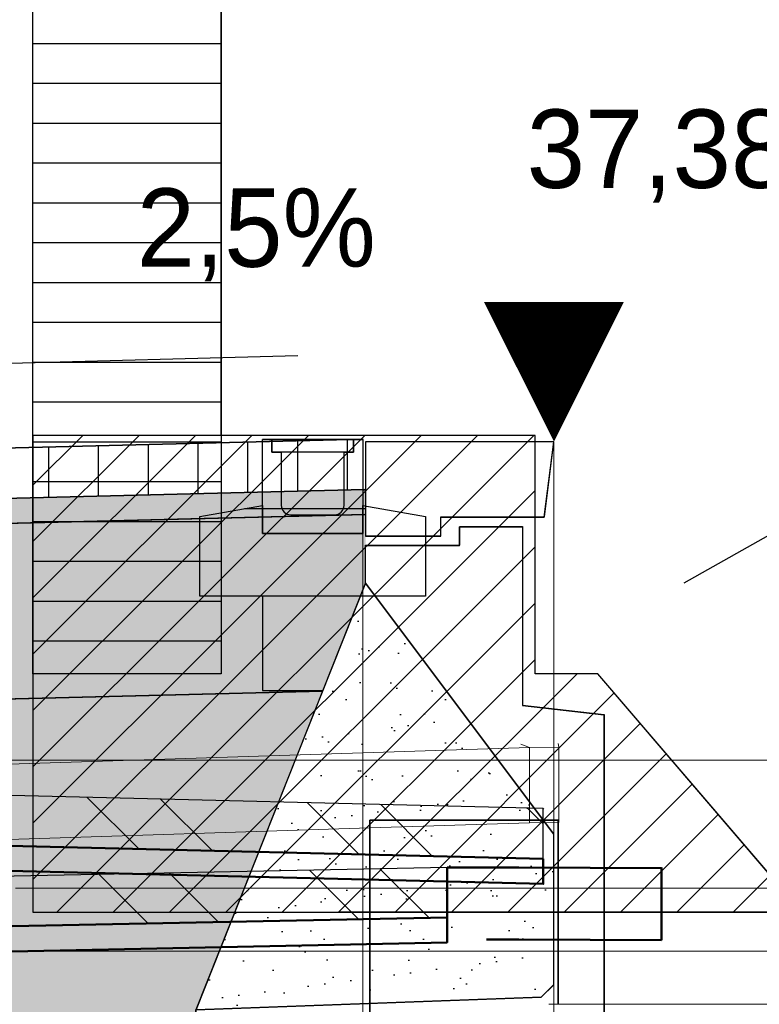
# Model space of a CAD drawing. Extents: x -805 to 3526, y -961 to 1039.
# Tile 233 of 256: x 987.57 to 988.74, y 36.49 to 38.06. Entities that reach past the tile are written whole.
import ezdxf
from ezdxf import colors
from ezdxf.entities.mleader import LeaderData, LeaderLine
from ezdxf.enums import TextEntityAlignment as Align
from ezdxf.math import Vec2, Vec3

# ---------------------------------------------------------------- set-up
doc = ezdxf.new("R2010")
doc.units = 0
for name, pattern in [('_Ebene_', [4, 2, -1, 0, -1]), ('AUSGEZOGEN', [2, 1, 1]), ('P-HP-Dorsten 2022 - Schnitt - Schnitt 9 rechts der Rampe$0$_Ebene_', [4, 2, -1, 0, -1]), ('P-HP-Dorsten 2022 - Schnitt - Schnitt 9 rechts der Rampe$0$VE22-087 - Bf_Dorsten-Hervest ModellRevit2021_rvt-1-Schnitt 9$0$Verdeckt', [7.143750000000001, 4.7625, -2.38125]), ('VE22-087 - Bf_Dorsten-Hervest ModellRevit2021_rvt-1-Schnitt 7$0$Verdeckt', [7.143750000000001, 4.7625, -2.38125]), ('VE22-087 - Bf_rvt-1-Schnitt 8$0$_Ebene_', [4, 2, -1, 0, -1])]:
    doc.linetypes.add(name, pattern=pattern)
doc.layers.get('0').update_dxf_attribs({"color": 251})
for name, color, linetype, lineweight in [('A-FLOR-LEVL', 51, 'Continuous', 5), ('EB-2236S-DS-TS-LIN', 162, 'Continuous', 25), ('EB-2236S-DS-TS-SRA', 42, 'Continuous', 25), ('EB-2236S-HINTERFUE-SRA', 7, 'Continuous', 25), ('EB-2236S-PLANUM-LIN', 12, 'Continuous', 35), ('EB-2236S-Q-BAHNSTEIG-LIN', 162, 'Continuous', 25), ('EB-2273S-DS-TS-LIN', 7, 'Continuous', 25), ('EB-2273S-PLANUM-LIN', 2, 'Continuous', 35), ('EB-2273S-Q-BAHNSTEIG-LIN', 7, 'Continuous', 25), ('EB-2273S-Q-LOT-LIN', 7, 'Continuous', 18), ('EB-2273S-RINNE-FUND-LIN', 2, 'Continuous', 25), ('EB-2273S-RINNE-LIN', 2, 'Continuous', 25), ('IFCOUT_Oberbau_IFC_RVT-1-Schnitt 8$0$A-GENM', 13, 'Continuous', 9), ('P-HP-Dorsten 2022 - Schnitt - Schnitt 9 rechts der Rampe$0$A-FLOR-LEVL', 51, 'Continuous', 5), ('P-HP-Dorsten 2022 - Schnitt - Schnitt 9 rechts der Rampe$0$VE22-087 - Bf_Dorsten-Hervest ModellRevit2021_rvt-1-Schnitt 9$0$A-FLOR', 192, 'Continuous', 9), ('P-HP-Dorsten 2022 - Schnitt - Schnitt 9 rechts der Rampe$0$VE22-087 - Bf_Dorsten-Hervest ModellRevit2021_rvt-1-Schnitt 9$0$A-FLOR-FNSH', 192, 'Continuous', 35), ('P-HP-Dorsten 2022 - Schnitt - Schnitt 9 rechts der Rampe$0$VE22-087 - Bf_Dorsten-Hervest ModellRevit2021_rvt-1-Schnitt 9$0$A-FLOR-LEVL', 51, 'Continuous', 5), ('P-HP-Dorsten 2022 - Schnitt - Schnitt 9 rechts der Rampe$0$VE22-087 - Bf_Dorsten-Hervest ModellRevit2021_rvt-1-Schnitt 9$0$A-FLOR-PATT', 8, 'Continuous', 35), ('TTK-B-Bestand', 252, 'Continuous', 35), ('TTK-P-Treppe unten', 12, 'Continuous', 25), ('VA_NEUBAU_TXT_025', 12, 'Continuous', 25), ('VE22-087 - Bf_Dorsten-Hervest ModellRevit2021_rvt-1-Schnitt 7$0$A-FLOR', 192, 'Continuous', 9), ('VE22-087 - Bf_Dorsten-Hervest ModellRevit2021_rvt-1-Schnitt 7$0$A-FLOR-FNSH', 192, 'Continuous', 35), ('VE22-087 - Bf_Dorsten-Hervest ModellRevit2021_rvt-1-Schnitt 7$0$A-FLOR-LEVL', 51, 'Continuous', 5), ('VE22-087 - Bf_Dorsten-Hervest ModellRevit2021_rvt-1-Schnitt 7$0$A-FLOR-PATT', 8, 'Continuous', 35), ('VE22-087 - Bf_rvt-1-Schnitt 8$0$A-FLOR-LEVL', 51, 'Continuous', 5), ('VE22-087 - Bf_rvt-1-Schnitt 8$0$A-GENM', 13, 'Continuous', 9), ('VE22-087 - Bf_rvt-1-Schnitt 8$0$A-WALL', 113, 'Continuous', 9)]:
    doc.layers.add(name, color=color, linetype=linetype, lineweight=lineweight)
for name, color, linetype in [('IB_Gefälle', 10, 'Continuous'), ('IB_TXT_25', 7, 'Continuous'), ('Lichtraumprofil', 9, 'Continuous'), ('P-Treppe', 162, 'Continuous'), ('TTK-P-Ablage', 162, 'Continuous'), ('TTK-P-Bahnsteig', 12, 'Continuous'), ('TTK-P-Hilfsbrücke', 140, 'Continuous'), ('TTK-P-QP Block', 162, 'Continuous'), ('TTK-P-TEXT', 12, 'AUSGEZOGEN'), ('TTK-P-Verbau', 35, 'Continuous'), ('TTK-QP-links', 250, 'Continuous'), ('TTK-QP-rechts', 251, 'Continuous')]:
    doc.layers.add(name, color=color, linetype=linetype)
doc.styles.add('AKG DIN 6776', font='AKG_DIN67.TTF')
doc.styles.add('k_isocp', font='k_isocp.shx')
doc.dimstyles.new('TTK$6', dxfattribs={"dimtxt": 2.5, "dimasz": 2.5, "dimexe": 3.5, "dimexo": 0.1, "dimgap": 1, "dimtad": 1, "dimzin": 0, "dimtxsty": 'AKG DIN 6776', "dimblk": 'OBLIQUE', "dimcen": -0.09, "dimdle": 3, "dimse1": 1, "dimse2": 1, "dimclrd": 256, "dimclre": 256, "dimclrt": 256, "dimadec": 3, "dimazin": 0, "dimtfac": 1, "dimtofl": 0, "dimtmove": 0, "dimatfit": 3, "dimldrblk": 'OBLIQUE', "dimfxl": 7, "dimfxlon": 1, "dimtolj": 1, "dimtzin": 0, "dimlwd": -1, "dimlwe": -1, "dimarcsym": 0})
pattern_1 = [(37.50000000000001, (760.5198770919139, -18.0281074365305), (-0.003200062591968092, 0.0978826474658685), [0, -0.07721600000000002, 0, -0.08636000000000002, 0, -0.08255000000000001]), (7.499999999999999, (760.5198770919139, -18.0281074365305), (0.08990465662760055, 0.1433650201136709), [0, -0.04165600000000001, 0, -0.06959600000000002, 0, -0.02667000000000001]), (327.5, (760.457393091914, -18.0281074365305), (0.1581984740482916, 0.0002874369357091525), [0, -0.02540000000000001, 0, -0.09144000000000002, 0, -0.11938]), (317.5, (760.457393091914, -18.0281074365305), (0.1527112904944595, 0.04458586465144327), [0, -0.0127, 0, -0.05994400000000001, 0, -0.06858000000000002])]

# ---------------------------------------------------------------- blocks, each defined once
blk = doc.blocks.new('_None')
blk = doc.blocks.new('VE22-087 - Bf_rvt-1-Schnitt 8$0$Geschossdecke_DB_Bahnsteigbelag_Betonsteinpflaster_14385493 - Geschossdecke_DB_Bahnsteigbelag_Betonsteinpflaster_14385493-2500041-Schnitt 8')
at = {"layer": 'VE22-087 - Bf_rvt-1-Schnitt 8$0$A-GENM', "color": 7}
for p, q in [((10666.58251754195, 36899.87351075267), (9417.716969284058, 36860.30692616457)), ((10666.58251754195, 36899.87351075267), (10652.95280702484, 36905.37624160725)), ((10713.19726482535, 36900.44946506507), (10666.58248137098, 36899.78842601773)), ((10666.58248137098, 36899.78842601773), (10666.58321958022, 36783.95682560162)), ((10666.58431159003, 36783.9568251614), (10666.58251754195, 36899.87351075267)), ((10713.19726482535, 36900.44946506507), (10712.43434408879, 36906.14084212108)), ((10713.1986767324, 36780.44975142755), (10713.19726482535, 36900.44946506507)), ((9417.72795512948, 36740.30788451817), (10412.08048065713, 36771.81098216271)), ((10412.08048441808, 36771.81098228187), (10666.58437477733, 36779.87417989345)), ((10666.58321958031, 36783.95681149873), (10666.58324614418, 36779.78870320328)), ((10666.58324614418, 36779.78870320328), (10713.1986767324, 36780.44975142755)), ((10666.58437477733, 36779.87417989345), (10666.58431159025, 36783.95681105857))]:
    blk.add_line(p, q, dxfattribs=at)
blk = doc.blocks.new('VE22-087 - Bf_rvt-1-Schnitt 8')
at = {"layer": 'VE22-087 - Bf_rvt-1-Schnitt 8$0$A-FLOR-LEVL', "linetype": 'VE22-087 - Bf_rvt-1-Schnitt 8$0$_Ebene_', "lineweight": 9}
for p, q in [((-10425.31535781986, 36879.5792583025), (22643.30677358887, 36879.5792583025)), ((-10425.31535781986, 36575.3248458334), (22643.30677358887, 36575.3248458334))]:
    blk.add_line(p, q, dxfattribs=at)
at = {"layer": 'VE22-087 - Bf_rvt-1-Schnitt 8$0$A-WALL', "color": 250, "lineweight": 35}
for p, q in [((10412.07954841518, 36784.05891165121), (10412.07954841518, 36470.32484583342)), ((10712.08681535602, 36783.93838133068), (10412.08048441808, 36784.05891127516)), ((10712.08681535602, 36490.6572747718), (10712.08681535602, 36783.93838133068))]:
    blk.add_line(p, q, dxfattribs=at)
at = {"layer": 'VE22-087 - Bf_rvt-1-Schnitt 8$0$A-GENM', "color": 7}
blk.add_blockref('VE22-087 - Bf_rvt-1-Schnitt 8$0$Geschossdecke_DB_Bahnsteigbelag_Betonsteinpflaster_14385493 - Geschossdecke_DB_Bahnsteigbelag_Betonsteinpflaster_14385493-2500041-Schnitt 8', (0, 0), dxfattribs=at)
blk = doc.blocks.new('IFCOUT_Oberbau_IFC_RVT-1-Schnitt 8')
at = {"layer": 'IFCOUT_Oberbau_IFC_RVT-1-Schnitt 8$0$A-GENM', "color": 7}
blk.add_line((10697.10289036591, 36490.65637207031), (13768.232608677, 36490.66334838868), dxfattribs=at)
blk = doc.blocks.new('Schnitt8')
at = {"lineweight": 5, "xscale": 0.001, "yscale": 0.001, "zscale": 0.001}
for name in ['VE22-087 - Bf_rvt-1-Schnitt 8', 'IFCOUT_Oberbau_IFC_RVT-1-Schnitt 8']:
    blk.add_blockref(name, (5.270466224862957, -32.59532484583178), dxfattribs=at)
blk = doc.blocks.new('*D549')
at = {"layer": 'DEFPOINTS', "color": 0}
for p in [(1594.653013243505, 36.73972975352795), (1594.306234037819, 36.57523561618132), (8.223304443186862, 0)]:
    blk.add_point(p, dxfattribs=at)
at = {"layer": 'TTK-B-Bestand', "insert": (1594.109263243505, 36.98347975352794), "char_height": 0.25, "attachment_point": 5, "style": 'AKG DIN 6776'}
blk.add_mtext('\\A1;36,588', dxfattribs=at)
blk = doc.blocks.new('_OBLIQUE')
at = {"color": 0, "linetype": 'ByBlock'}
blk.add_line((-0.5, -0.5), (0.5, 0.5), dxfattribs=at)
blk = doc.blocks.new('*D548')
at = {"layer": 'DEFPOINTS', "color": 0}
for p in [(1585.536597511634, 36.77061239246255), (1585.045876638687, 36.61399109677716), (-0.8681112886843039, 0.03088263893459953)]:
    blk.add_point(p, dxfattribs=at)
at = {"layer": 'TTK-B-Bestand', "insert": (1585.017847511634, 37.01436239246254), "char_height": 0.25, "attachment_point": 5, "style": 'AKG DIN 6776'}
blk.add_mtext('\\A1;36,621', dxfattribs=at)
blk = doc.blocks.new('Pvi_Bstg76l')
at = {"color": 0}
blk.add_line((-0.2999999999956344, -0.2250000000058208), (-0.569999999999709, -0.9049999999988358), dxfattribs=at)
for points in [[(0, 0), (-0.2999999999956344, 0), (-0.2999999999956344, -0.1500000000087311), (-0.180000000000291, -0.1500000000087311), (-0.180000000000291, -0.1200000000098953), (-0.01499999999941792, -0.1200000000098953)], [(0.08000000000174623, -0.9850000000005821), (-0.569999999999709, -0.9850000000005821), (-0.569999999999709, -0.9049999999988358), (-0.01999999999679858, -0.8850000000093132), (0, -0.8650000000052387), (0, -0.625), (-0.2999999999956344, -0.2250000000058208), (-0.2999999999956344, -0.1650000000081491), (-0.1500000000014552, -0.1650000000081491), (-0.1500000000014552, -0.1350000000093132), (-0.04999999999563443, -0.1350000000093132), (-0.04999999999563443, -0.4199999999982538), (0.08000000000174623, -0.4349999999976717)]]:
    blk.add_lwpolyline(points, close=True, dxfattribs=at)
blk = doc.blocks.new('HK-DIM-1-1-U')
at = {"flags": 128}
blk.add_lwpolyline([(0, 0, 0, 1.1676, 0), (0, 1.1676, 1.1676, 1.1676, 0)], format="xyseb", dxfattribs=at)
at = {"style": 'k_isocp'}
blk.add_attdef('HK_DIM_VAL', text='', height=2.5, dxfattribs=at).set_placement((0.331615, 2.72183), align=Align.CENTER)
blk = doc.blocks.new('*D546')
at = {"layer": 'DEFPOINTS', "color": 0}
for p in [(1248.957053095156, 37.45194592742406), (1249.081554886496, 37.33354483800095), (0, 0)]:
    blk.add_point(p, dxfattribs=at)
at = {"layer": 'TTK-P-Treppe unten', "insert": (1249.413303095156, 37.6958261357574), "char_height": 0.25, "attachment_point": 5, "style": 'AKG DIN 6776'}
blk.add_mtext('\\A1;37,33', dxfattribs=at)
blk = doc.blocks.new('*D545')
at = {"layer": 'DEFPOINTS', "color": 0}
for p in [(1259.601777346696, 37.47647888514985), (1259.699122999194, 37.38740581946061), (0.1980381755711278, 0.03957641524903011)]:
    blk.add_point(p, dxfattribs=at)
at = {"layer": 'TTK-P-Treppe unten', "insert": (1259.145527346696, 37.72035909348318), "char_height": 0.25, "attachment_point": 5, "style": 'AKG DIN 6776'}
blk.add_mtext('\\A1;37,35', dxfattribs=at)
blk = doc.blocks.new('2481114')
at = {"layer": 'EB-2273S-DS-TS-LIN', "flags": 128}
for points in [[(7.113127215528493, 0.8780291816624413), (7.117127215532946, 0.8780291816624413)], [(6.924555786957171, 0.8480291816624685), (7.117127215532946, 0.8480291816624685)], [(6.953127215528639, 0.7080291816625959), (6.953127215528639, 0.5580291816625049), (7.049230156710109, 0.5580291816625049)]]:
    blk.add_lwpolyline(points, dxfattribs=at)
at = {"layer": 'EB-2273S-PLANUM-LIN', "flags": 128}
blk.add_lwpolyline([(6.953127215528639, 0.9580291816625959), (7.113127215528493, 0.9580291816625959)], dxfattribs=at)
at = {"layer": 'EB-2273S-Q-LOT-LIN'}
blk.add_line((7.113127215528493, -8.432899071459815), (7.113127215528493, 0.9580291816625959), dxfattribs=at)
at = {"layer": 'EB-2273S-Q-LOT-LIN', "flags": 128}
blk.add_lwpolyline([(7.417127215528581, -8.432899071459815), (7.417127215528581, -8.307899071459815), (7.563127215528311, -8.057899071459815), (7.563127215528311, -3.307899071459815), (7.417127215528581, -3.057899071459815), (7.417127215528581, 0.9540291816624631)], dxfattribs=at)
at = {"layer": 'EB-2273S-RINNE-FUND-LIN', "flags": 128}
blk.add_lwpolyline([(7.113127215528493, 0.8080291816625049), (7.113127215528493, 0.8530291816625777), (7.213127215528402, 0.8355291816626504), (7.213127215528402, 0.7080291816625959), (6.85312721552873, 0.7080291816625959), (6.85312721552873, 0.8355291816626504), (6.953127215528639, 0.8530291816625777), (6.953127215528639, 0.8080291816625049), (7.113127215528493, 0.8080291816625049)], dxfattribs=at)
at = {"layer": 'EB-2273S-RINNE-LIN', "flags": 128}
blk.add_lwpolyline([(7.113127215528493, 0.9580291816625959), (7.113127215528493, 0.8080291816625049), (6.953127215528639, 0.8080291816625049), (6.953127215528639, 0.9580291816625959), (6.968127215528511, 0.9580291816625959), (6.968127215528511, 0.9380291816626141), (6.983127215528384, 0.9380291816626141), (6.983127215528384, 0.8530291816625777, 0.4142135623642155), (6.998127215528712, 0.8380291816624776), (7.06812721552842, 0.8380291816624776, 0.4142135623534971), (7.083127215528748, 0.8530291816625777), (7.083127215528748, 0.9380291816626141), (7.098127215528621, 0.9380291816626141), (7.098127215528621, 0.9580291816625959), (7.113127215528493, 0.9580291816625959)], format="xyb", dxfattribs=at)
blk.add_lwpolyline([(7.098127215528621, 0.9580291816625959), (7.098127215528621, 0.9380291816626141), (6.968127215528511, 0.9380291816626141), (6.968127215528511, 0.9580291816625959), (7.098127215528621, 0.9580291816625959)], dxfattribs=at)
at = {"layer": 'EB-2273S-Q-BAHNSTEIG-LIN'}
blk.add_blockref('Pvi_Bstg76l', (7.417127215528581, 0.9540291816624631), dxfattribs=at)
blk = doc.blocks.new('Schnitt7links neben rampe')
at = {"layer": 'VE22-087 - Bf_Dorsten-Hervest ModellRevit2021_rvt-1-Schnitt 7$0$A-FLOR-PATT', "lineweight": 9}
h = blk.add_hatch(dxfattribs=at)
h.set_pattern_fill('FP_2', color=251, scale=0.001, style=0, pattern_type=2)
h.set_pattern_definition([(135, (1.589992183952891, -18.01392991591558), (-0.1710738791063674, -0.1710738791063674), []), (135, (1.70404218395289, -18.01392991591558), (-0.1710738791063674, -0.1710738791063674), [])])
h.paths.add_polyline_path([(-2.483504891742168, -3.249325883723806), (-1.519689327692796, -3.244036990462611), (-1.410787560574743, -3.240870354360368), (-0.7537100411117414, -3.247761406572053), (-0.2545740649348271, -3.245390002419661), (-0.2545740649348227, -3.165390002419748), (-0.7537100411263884, -3.167761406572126), (-1.410787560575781, -3.160870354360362), (-1.519689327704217, -3.16403699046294), (-2.483504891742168, -3.169325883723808)])
h.paths.add_polyline_path([(0.8547854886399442, -3.247519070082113), (1.245342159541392, -3.2445689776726), (2.243899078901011, -3.231918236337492), (3.264412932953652, -3.211421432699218), (3.264412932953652, -3.13142143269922), (2.243899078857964, -3.151918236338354), (1.245342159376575, -3.164568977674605), (0.8547854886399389, -3.167519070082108)])
h.paths.add_polyline_path([(0.2545900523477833, -3.247519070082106), (0.2545900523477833, -3.167519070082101), (-0.156566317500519, -3.165405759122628), (-0.156566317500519, -3.245405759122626), (-0.03461524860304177, -3.246032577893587)])
at = {"layer": 'A-FLOR-LEVL', "linetype": '_Ebene_'}
blk.add_line((-17.01557708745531, -3.164343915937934), (20.19556212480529, -3.164343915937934), dxfattribs=at)
at = {"layer": 'VE22-087 - Bf_Dorsten-Hervest ModellRevit2021_rvt-1-Schnitt 7$0$A-FLOR', "color": 251, "lineweight": 25}
for p, q in [((3.606918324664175, -3.132643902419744), (3.605333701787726, -3.132553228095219)), ((3.264456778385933, -3.246617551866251), (3.264412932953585, -3.246421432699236)), ((3.401518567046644, -3.246629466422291), (3.378173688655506, -3.246431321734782)), ((3.26441293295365, -3.251421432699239), (3.264456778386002, -3.251617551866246))]:
    blk.add_line(p, q, dxfattribs=at)
at = {"layer": 'VE22-087 - Bf_Dorsten-Hervest ModellRevit2021_rvt-1-Schnitt 7$0$A-FLOR-FNSH', "color": 251, "lineweight": 25}
for p, q in [((3.26441293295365, -3.131421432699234), (2.243899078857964, -3.151918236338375)), ((3.26441293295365, -3.211421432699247), (3.26441293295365, -3.131421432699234))]:
    blk.add_line(p, q, dxfattribs=at)
at = {"layer": 'VE22-087 - Bf_Dorsten-Hervest ModellRevit2021_rvt-1-Schnitt 7$0$A-FLOR-FNSH', "color": 251, "lineweight": 50}
for p, q in [((3.378173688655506, -3.13143132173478), (3.264412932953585, -3.131421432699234)), ((3.264412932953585, -3.131421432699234), (3.264412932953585, -3.246421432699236)), ((3.605333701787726, -3.132553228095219), (3.378173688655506, -3.13143132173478)), ((3.605333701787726, -3.247553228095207), (3.605333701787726, -3.132553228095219)), ((2.243899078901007, -3.231918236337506), (3.264412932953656, -3.211421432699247)), ((3.26441293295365, -3.246421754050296), (3.26441293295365, -3.211421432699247)), ((3.26441293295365, -3.251421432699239), (3.26441293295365, -3.246421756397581)), ((3.32680951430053, -3.246426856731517), (3.378173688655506, -3.246431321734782)), ((3.378173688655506, -3.246431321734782), (3.605333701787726, -3.247553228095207)), ((2.243899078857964, -3.271918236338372), (3.26441293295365, -3.251421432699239))]:
    blk.add_line(p, q, dxfattribs=at)
at = {"layer": 'VE22-087 - Bf_Dorsten-Hervest ModellRevit2021_rvt-1-Schnitt 7$0$A-FLOR-LEVL', "linetype": 'VE22-087 - Bf_Dorsten-Hervest ModellRevit2021_rvt-1-Schnitt 7$0$Verdeckt', "lineweight": 9}
for p, q in [((-17.01557708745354, -2.960764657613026), (20.19556212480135, -2.960764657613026)), ((-17.01557708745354, -3.265019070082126), (20.19556212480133, -3.265019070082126))]:
    blk.add_line(p, q, dxfattribs=at)
blk = doc.blocks.new('P-HP-Dorsten 2022 - Schnitt - Schnitt 9 rechts der Rampe')
at = {"layer": 'P-HP-Dorsten 2022 - Schnitt - Schnitt 9 rechts der Rampe$0$VE22-087 - Bf_Dorsten-Hervest ModellRevit2021_rvt-1-Schnitt 9$0$A-FLOR-PATT', "lineweight": 9}
h = blk.add_hatch(dxfattribs=at)
h.set_pattern_fill('FP_1', color=251, scale=0.001, style=0, pattern_type=2)
h.set_pattern_definition([(135, (3162.842069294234, 35234.45093900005), (-0.1710738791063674, -0.1710738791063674), []), (135, (3162.956119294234, 35234.45093900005), (-0.1710738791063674, -0.1710738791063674), [])])
h.paths.add_polyline_path([(3158.543752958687, 35236.45038469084), (3159.062214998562, 35236.45163797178), (3159.406360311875, 35236.45651229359), (3159.787377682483, 35236.47245657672), (3159.787377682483, 35236.55245657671), (3159.406360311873, 35236.53651229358), (3159.062214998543, 35236.53163797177), (3158.543752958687, 35236.53038469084)])
h.paths.add_polyline_path([(3164.176734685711, 35236.4876232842), (3164.176734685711, 35236.5676232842), (3163.224451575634, 35236.59099463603), (3162.657379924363, 35236.60161992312), (3162.657379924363, 35236.52161992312), (3163.311300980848, 35236.50886313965), (3163.908631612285, 35236.49420318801)])
at = {"layer": 'P-HP-Dorsten 2022 - Schnitt - Schnitt 9 rechts der Rampe$0$A-FLOR-LEVL', "linetype": 'P-HP-Dorsten 2022 - Schnitt - Schnitt 9 rechts der Rampe$0$_Ebene_'}
blk.add_line((3138.736098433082, 35236.44100000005), (3179.524057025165, 35236.44100000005), dxfattribs=at)
at = {"layer": 'P-HP-Dorsten 2022 - Schnitt - Schnitt 9 rechts der Rampe$0$VE22-087 - Bf_Dorsten-Hervest ModellRevit2021_rvt-1-Schnitt 9$0$A-FLOR', "color": 251, "lineweight": 25}
for p, q in [((3164.177622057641, 35236.56649823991), (3164.176734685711, 35236.5676232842)), ((3164.176734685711, 35236.4476232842), (3164.177622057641, 35236.44649823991))]:
    blk.add_line(p, q, dxfattribs=at)
at = {"layer": 'P-HP-Dorsten 2022 - Schnitt - Schnitt 9 rechts der Rampe$0$VE22-087 - Bf_Dorsten-Hervest ModellRevit2021_rvt-1-Schnitt 9$0$A-FLOR-FNSH', "color": 251, "lineweight": 25}
for p, q in [((3164.176734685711, 35236.5676232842), (3163.224451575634, 35236.59099463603)), ((3164.176734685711, 35236.4876232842), (3164.176734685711, 35236.5676232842))]:
    blk.add_line(p, q, dxfattribs=at)
at = {"layer": 'P-HP-Dorsten 2022 - Schnitt - Schnitt 9 rechts der Rampe$0$VE22-087 - Bf_Dorsten-Hervest ModellRevit2021_rvt-1-Schnitt 9$0$A-FLOR-FNSH', "color": 251, "lineweight": 50}
for p, q in [((3163.224451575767, 35236.51099463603), (3164.176734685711, 35236.4876232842)), ((3164.176734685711, 35236.4476232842), (3164.176734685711, 35236.4876232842)), ((3163.224451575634, 35236.47099463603), (3164.176734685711, 35236.4476232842))]:
    blk.add_line(p, q, dxfattribs=at)
at = {"layer": 'P-HP-Dorsten 2022 - Schnitt - Schnitt 9 rechts der Rampe$0$VE22-087 - Bf_Dorsten-Hervest ModellRevit2021_rvt-1-Schnitt 9$0$A-FLOR-LEVL', "linetype": 'P-HP-Dorsten 2022 - Schnitt - Schnitt 9 rechts der Rampe$0$VE22-087 - Bf_Dorsten-Hervest ModellRevit2021_rvt-1-Schnitt 9$0$Verdeckt', "lineweight": 9}
for p, q in [((3138.736098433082, 35236.64457925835), (3179.524057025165, 35236.64457925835)), ((3138.736098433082, 35236.34032484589), (3179.524057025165, 35236.34032484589))]:
    blk.add_line(p, q, dxfattribs=at)
blk = doc.blocks.new('*D540')
at = {"layer": 'DEFPOINTS', "color": 0}
for p in [(1239.412383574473, 37.4655759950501), (1239.248146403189, 37.32560386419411), (-4.937178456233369, 1.794254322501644)]:
    blk.add_point(p, dxfattribs=at)
at = {"layer": 'TTK-P-Treppe unten', "insert": (1238.86811274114, 37.70945620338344), "char_height": 0.25, "attachment_point": 5, "style": 'AKG DIN 6776', "bg_fill": 3, "box_fill_scale": 1.1, "bg_fill_color": 256, "bg_fill_true_color": 13158600, "bg_fill_transparency": 0}
blk.add_mtext('\\A1;37,329', dxfattribs=at)
blk = doc.blocks.new('*D536')
at = {"layer": 'DEFPOINTS', "color": 0}
for p in [(1593.426386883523, 36.65223439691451), (1593.909511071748, 36.65223439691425), (733.0659244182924, 0.1071265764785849)]:
    blk.add_point(p, dxfattribs=at)
at = {"layer": 'TTK-P-TEXT', "insert": (1594.453781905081, 36.89598439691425), "char_height": 0.25, "attachment_point": 5, "style": 'AKG DIN 6776'}
blk.add_mtext('\\A1;36,589', dxfattribs=at)

msp = doc.modelspace()

# ---------------------------------------------------------------- hatches: boundary and pattern name
at = {"layer": 'EB-2236S-DS-TS-SRA'}
h = msp.add_hatch(dxfattribs=at)
h.set_pattern_fill('ANSI31', color=251, scale=0.025, angle=44.99999999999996, style=0)
h.set_pattern_definition([(90, (760.5198770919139, -18.0281074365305), (-0.079375, 6.245004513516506e-17), [])])
h.paths.add_polyline_path([(983.7492001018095, 37.33165082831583), (983.7492001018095, 37.25164182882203), (984.982275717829, 37.23314569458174), (988.1126783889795, 37.3114057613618), (988.1126783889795, 37.39143075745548), (984.9818758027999, 37.31316069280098)])
h = msp.add_hatch(dxfattribs=at)
h.set_pattern_fill('AR-SAND', color=251, scale=0.0005000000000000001, style=0)
h.set_pattern_definition([(37.50000000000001, (760.5198770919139, -18.0281074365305), (-0.000800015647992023, 0.02447066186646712), [0, -0.01930400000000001, 0, -0.02159000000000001, 0, -0.0206375]), (7.499999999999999, (760.5198770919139, -18.0281074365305), (0.02247616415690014, 0.03584125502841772), [0, -0.010414, 0, -0.017399, 0, -0.006667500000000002]), (327.5, (760.5042560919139, -18.0281074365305), (0.03954961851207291, 7.185923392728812e-05), [0, -0.006350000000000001, 0, -0.02286000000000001, 0, -0.02984500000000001]), (317.5, (760.5042560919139, -18.0281074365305), (0.03817782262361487, 0.01114646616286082), [0, -0.003175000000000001, 0, -0.014986, 0, -0.017145])])
h.paths.add_polyline_path([(983.7492001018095, 37.25164182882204), (983.7492001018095, 37.21163732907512), (984.9824756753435, 37.19313819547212), (988.1166783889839, 37.27149326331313), (988.1166783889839, 37.31150576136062), (984.982275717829, 37.23314569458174)])
h = msp.add_hatch(dxfattribs=at)
h.set_pattern_fill('AR-CONC', color=251, scale=0.001, style=0)
h.set_pattern_definition([(49.99999999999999, (760.5198770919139, -18.0281074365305), (0.1821846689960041, -0.01593908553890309), [0.01905, -0.2095500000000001]), (355, (760.5198770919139, -18.0281074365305), (-0.03524342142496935, 0.1910568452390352), [0.01524, -0.1676405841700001]), (100.4514447, (760.535059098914, -18.0294356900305), (0.1469412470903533, 0.1751177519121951), [0.0161900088, -0.1780902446]), (46.18420000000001, (760.5198770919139, -17.97730743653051), (0.27107904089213, -0.04204232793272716), [0.02857500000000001, -0.3143250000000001]), (96.63555760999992, (760.542466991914, -17.9808109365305), (0.2374041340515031, 0.2474261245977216), [0.02428502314, -0.2671356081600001]), (351.1841511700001, (760.5198770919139, -17.97730743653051), (0.2374041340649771, 0.2474261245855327), [0.02285996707, -0.25145973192]), (21, (760.5452770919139, -17.9900074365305), (0.1516143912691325, -0.1022651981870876), [0.01905, -0.2095500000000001]), (326.0000000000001, (760.5452770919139, -17.9900074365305), (0.06180202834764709, 0.1841879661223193), [0.01524, -0.16764]), (71.45144499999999, (760.557911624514, -17.9985295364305), (0.2134164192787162, 0.08192276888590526), [0.01619000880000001, -0.1780899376]), (37.50000000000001, (760.5198770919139, -18.0281074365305), (0.003088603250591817, 0.08455503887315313), [0, -0.165608, 0, -0.1701800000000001, 0, -0.168275]), (7.499999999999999, (760.5198770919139, -18.0281074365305), (0.06681966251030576, 0.1001805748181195), [0, -0.09702800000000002, 0, -0.1617980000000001, 0, -0.06413500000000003]), (327.5, (760.4632350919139, -18.0281074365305), (0.1355905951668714, -0.005728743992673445), [0, -0.06350000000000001, 0, -0.19812, 0, -0.2628900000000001]), (317.5, (760.4378350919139, -18.0281074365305), (0.1481291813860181, 0.02542649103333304), [0, -0.08255000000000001, 0, -0.131572, 0, -0.1866900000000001])])
h.paths.add_polyline_path([(983.7492001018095, 37.21163732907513), (983.7492001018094, 36.93160583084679), (984.9838753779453, 36.91308570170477), (988.0480905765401, 36.98969108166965), (988.1166783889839, 37.16243075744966), (988.1166783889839, 37.27149326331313), (984.9824756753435, 37.19313819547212)])
at = {"layer": 'EB-2236S-HINTERFUE-SRA'}
h = msp.add_hatch(dxfattribs=at)
h.set_pattern_fill('AR-SAND', color=251, scale=0.002, style=0)
h.set_pattern_definition(pattern_1)
h.paths.add_polyline_path([(988.1166783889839, 37.16243075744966), (988.4166783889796, 36.76243075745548), (988.4166783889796, 36.52243075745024), (988.3966783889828, 36.50243075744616), (987.8466783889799, 36.48243075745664)])
h = msp.add_hatch(dxfattribs=at)
h.set_pattern_fill('AR-SAND', color=251, scale=0.002, style=0)
h.set_pattern_definition(pattern_1)
h.paths.add_polyline_path([(983.7492001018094, 36.9331058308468), (983.7492001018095, 36.10253298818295), (984.4492001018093, 36.10253298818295), (984.4492001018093, 35.85253298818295), (984.5268694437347, 35.77485190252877), (986.4980424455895, 35.77482940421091), (987.5216783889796, 35.75243075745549), (987.6216783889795, 35.85243075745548), (987.6716783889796, 35.85243075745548), (987.6716783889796, 36.40243075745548), (987.8466783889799, 36.40243075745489), (987.8466783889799, 36.48243075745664), (988.0480905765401, 36.98969108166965), (984.9838753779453, 36.91308570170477)])
at = {"layer": 'Lichtraumprofil', "transparency": 33554559}
h = msp.add_hatch(dxfattribs=at)
h.set_pattern_fill('ANSI31', color=251, scale=0.02, angle=315)
h.set_pattern_definition([(0, (848.0361655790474, 123.4297765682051), (1.387778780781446e-17, 0.0635), [])])
h.paths.add_polyline_path([(987.8866783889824, 40.55471053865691), (987.5866783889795, 39.687523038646), (987.5866783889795, 37.01752303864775), (987.8866783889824, 37.01752303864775)])
h = msp.add_hatch(dxfattribs=at)
h.set_pattern_fill('ANSI31', color=251, scale=0.02)
h.set_pattern_definition([(45, (848.0361655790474, 124.0698841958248), (-0.04490128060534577, 0.04490128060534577), [])])
h.paths.add_polyline_path([(988.4866783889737, 37.01752303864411), (988.3866783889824, 37.01752303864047), (988.3866783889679, 37.39752303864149), (987.8866783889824, 37.39752303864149), (987.5866783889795, 37.39752303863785), (987.5866783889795, 36.63752303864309), (988.8116783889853, 36.63752303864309)])

# ---------------------------------------------------------------- linework, layer by layer
at = {"layer": 'EB-2236S-DS-TS-LIN', "color": 251, "flags": 128}
for points in [[(985.4126783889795, 37.24390576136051), (988.1166783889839, 37.31150576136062)], [(985.4126783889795, 37.20389326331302), (988.1166783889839, 37.27149326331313)], [(985.4126783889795, 36.92380577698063), (988.0480905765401, 36.98969108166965)]]:
    msp.add_lwpolyline(points, dxfattribs=at)
at = {"layer": 'EB-2236S-PLANUM-LIN', "color": 251, "flags": 128}
for points in [[(983.7492001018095, 37.33165082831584), (984.9818758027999, 37.31316069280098), (988.1126783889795, 37.39143075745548)], [(983.7492001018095, 37.25164182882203), (984.982275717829, 37.23314569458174), (988.1146777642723, 37.31145574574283)], [(983.7492001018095, 37.21163732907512), (984.9824756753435, 37.19313819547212), (988.1156774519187, 37.27146823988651)], [(983.6492001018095, 36.9331058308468), (984.9838753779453, 36.91308570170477), (988.0480905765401, 36.98969108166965)]]:
    msp.add_lwpolyline(points, dxfattribs=at)
at = {"layer": 'IB_Gefälle', "color": 251}
msp.add_line((987.2917329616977, 37.50548214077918), (988.0089252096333, 37.52470237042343), dxfattribs=at)
at = {"layer": 'Lichtraumprofil', "color": 251}
for p, q in [((987.8866783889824, 37.39752303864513), (987.8866783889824, 40.55471053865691)), ((988.3866783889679, 37.39752303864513), (987.8866783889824, 37.39752303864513)), ((988.3866783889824, 37.01752303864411), (988.3866783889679, 37.39752303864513)), ((988.4866783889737, 37.01752303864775), (988.3866783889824, 37.01752303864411)), ((988.8116783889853, 36.63752303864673), (988.4866783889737, 37.01752303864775))]:
    msp.add_line(p, q, dxfattribs=at)
at = {"layer": 'Lichtraumprofil', "color": 251, "flags": 128}
for points in [[(987.8866783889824, 40.55471053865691), (987.8866783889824, 37.01752303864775), (987.5866783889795, 37.01752303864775), (987.5866783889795, 39.687523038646), (987.8866783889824, 40.55471053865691)], [(987.5866783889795, 37.39752303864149), (987.5866783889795, 36.63752303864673), (988.8116783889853, 36.63752303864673), (988.4866783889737, 37.01752303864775), (988.3866783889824, 37.01752303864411), (988.3866783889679, 37.39752303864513), (987.8866783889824, 37.39752303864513), (987.8866783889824, 37.39752303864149), (987.5866783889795, 37.39752303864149)]]:
    msp.add_lwpolyline(points, dxfattribs=at)
at = {"layer": 'TTK-P-Hilfsbrücke', "color": 251}
msp.add_line((992.7721572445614, 36.63752303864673), (988.0733187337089, 36.63752303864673), dxfattribs=at)

# ---------------------------------------------------------------- block references
at = {"layer": 'EB-2236S-Q-BAHNSTEIG-LIN', "color": 251}
msp.add_blockref('Pvi_Bstg76l', (988.4166783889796, 37.38743075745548), dxfattribs=at)
at = {"layer": 'TTK-P-Ablage', "color": 251}
msp.add_blockref('Schnitt8', (972.4407300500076, 32.59531971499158), dxfattribs=at)
at = {"layer": 'VA_NEUBAU_TXT_025', "color": 251, "xscale": 0.1905150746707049, "yscale": 0.1905150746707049, "zscale": 0.1905150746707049}
msp.add_blockref('HK-DIM-1-1-U', (988.4166783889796, 37.38743075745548), dxfattribs=at)

# ---------------------------------------------------------------- dimensions: what is measured, and where the dimension line sits
at = {"layer": 'TTK-B-Bestand', "color": 251}
for feature_location, offset, origin, text, picture, middle in [((1585.045876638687, 36.61399109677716), (0.4460801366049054, 0.15755656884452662), (-0.8681112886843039, 0.03088263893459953), '36,621', '*D548', (1585.017847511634, 37.01436239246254)), ((1594.306234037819, 36.57523561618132), (0.2946562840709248, 0.16557786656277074), (8.223304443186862, 0), '36,588', '*D549', (1594.109263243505, 36.98347975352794))]:
    dim = msp.add_ordinate_dim(feature_location=feature_location, offset=offset, dtype=0, origin=origin, text=text, dimstyle='TTK$6', override={"dimscale": 0, "dimdec": 3, "dimtmove": 1, "dimfxlon": 0}, dxfattribs=at)
    dim.commit()
    dim.dimension.update_dxf_attribs({"geometry": picture, "text_midpoint": middle})

# ---------------------------------------------------------------- leaders
at = {"layer": 'IB_TXT_25', "color": 251}
ml = msp.add_multileader_mtext('Standard', dxfattribs=at)
ml.set_content('2,5% ', color=162, style='AKG DIN 6776')
ml.set_leader_properties()
ml.build(insert=Vec2(0, 0))
ml.multileader.update_dxf_attribs({"leader_type": 0, "dogleg_length": 0.1, "arrow_head_size": 6, "scale": 0.05})
ctx = ml.context
ctx.base_point, ctx.scale, ctx.char_height, ctx.arrow_head_size, ctx.landing_gap_size, ctx.plane_origin = Vec3(987.8078570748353, 37.71985693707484), 0.05, 0.125, 6, 0.03, Vec3(988.6641611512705, 37.91117965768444)
ctx.text_align_type = 2
notes = []
notes.append((ctx, [(1, (1, 1, 0), (988.3129877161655, 37.71985693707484), (-1, 0), 0.15, [(1, [(988.6641611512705, 37.91117965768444), (988.6607245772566, 37.2692887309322)], 0, [])])]))
ctx.mtext.insert, ctx.mtext.alignment, ctx.mtext.flow_direction = Vec3(988.1329877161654, 37.79119007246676), 3, 5
at = {"layer": 'TTK-P-Verbau', "color": 251}
ml = msp.add_multileader_mtext('Standard', dxfattribs=at)
ml.set_content('Verbau', color=256, style='AKG DIN 6776')
ml.set_leader_properties(color=256)
ml.set_arrow_properties(name='NONE')
ml.build(insert=Vec2(0, 0))
ml.multileader.update_dxf_attribs({"dogleg_length": 3, "arrow_head_size": 0.3, "scale": 0.1})
ctx = ml.context
ctx.base_point, ctx.scale, ctx.char_height, ctx.arrow_head_size, ctx.landing_gap_size, ctx.plane_origin = Vec3(989.9184109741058, 37.72367298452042), 0.1, 0.25, 0.3, 0.1, Vec3(988.6240575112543, 37.16265022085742)
notes.append((ctx, [(0, (1, 1, 0), (989.6184109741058, 37.72390479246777), (1, 0), 0.3, [(0, [(988.6240575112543, 37.16265022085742)], 0, [])])]))
ctx.mtext.insert, ctx.mtext.flow_direction = Vec3(990.0184109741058, 37.84896989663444), 5
for ctx, leaders in notes:
    for number, flags, end, landing, length, lines in leaders:
        leader = LeaderData()
        leader.index, (leader.has_last_leader_line, leader.has_dogleg_vector, leader.attachment_direction) = number, flags
        leader.last_leader_point, leader.dogleg_vector, leader.dogleg_length = Vec3(end), Vec3(landing), length
        for number, points, colour, breaks in lines:
            line = LeaderLine()
            line.index, line.vertices, line.color, line.breaks = number, Vec3.list(points), colors.encode_raw_color(colour), breaks
            leader.lines.append(line)
        ctx.leaders.append(leader)

# ---------------------------------------------------------------- next in the draw order: texts
at = {"layer": 'P-Treppe', "color": 251, "insert": (988.8845289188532, 37.91687506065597), "char_height": 0.125, "attachment_point": 3, "style": 'AKG DIN 6776', "bg_fill": 3, "box_fill_scale": 1, "bg_fill_color": 256, "bg_fill_transparency": 0}
msp.add_mtext('37,387', dxfattribs=at)

# ---------------------------------------------------------------- next in the draw order: block references
at = {"layer": 'TTK-P-QP Block', "color": 251}
msp.add_blockref('2481114', (980.9992001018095, 36.43289907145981), dxfattribs=at)
at = {"layer": 'TTK-QP-links', "color": 251}
msp.add_blockref('Schnitt7links neben rampe', (984.9824264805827, 39.84033878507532), dxfattribs=at)
at = {"layer": 'TTK-QP-rechts', "color": 251}
msp.add_blockref('P-HP-Dorsten 2022 - Schnitt - Schnitt 9 rechts der Rampe', (-2175.777058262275, -35199.76500513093), dxfattribs=at)

# ---------------------------------------------------------------- next in the draw order: dimensions: what is measured, and where the dimension line sits
at = {"layer": 'TTK-P-Treppe unten', "color": 251}
for feature_location, offset, origin, picture, middle in [((1259.699122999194, 37.38740581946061), (-0.09734565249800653, 0.08907306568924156), (0.1980381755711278, 0.03957641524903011), '*D545', (1259.145527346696, 37.72035909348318)), ((1249.081554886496, 37.33354483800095), (-0.12450179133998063, 0.11840108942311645), (0, 0), '*D546', (1249.413303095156, 37.6958261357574))]:
    dim = msp.add_ordinate_dim(feature_location=feature_location, offset=offset, dtype=0, origin=origin, dimstyle='TTK$6', override={"dimscale": 0}, dxfattribs=at)
    dim.commit()
    dim.dimension.update_dxf_attribs({"geometry": picture, "text_midpoint": middle})

# ---------------------------------------------------------------- next in the draw order: dimensions: what is measured, and where the dimension line sits
dim = msp.add_ordinate_dim(feature_location=(1239.248146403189, 37.32560386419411), offset=(0.11189032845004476, 0.14118606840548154), dtype=0, origin=(-4.937178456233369, 1.794254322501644), text='37,329', dimstyle='TTK$6', override={"dimscale": 0, "dimtfill": 1}, dxfattribs=at)
dim.commit()
dim.dimension.update_dxf_attribs({"geometry": '*D540', "text_midpoint": (1238.86811274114, 37.70945620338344)})

# ---------------------------------------------------------------- next in the draw order: linework, layer by layer
at = {"layer": 'TTK-P-Bahnsteig', "color": 251}
msp.add_circle((473.785114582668, 39.13224644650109), 1000, dxfattribs=at)

# ---------------------------------------------------------------- next in the draw order: dimensions: what is measured, and where the dimension line sits
at = {"layer": 'TTK-P-TEXT', "color": 251}
dim = msp.add_ordinate_dim(feature_location=(1593.426386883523, 36.65223439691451), offset=(0.4831241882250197, -2.5579538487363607e-13), dtype=0, origin=(733.0659244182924, 0.1071265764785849), text='36,589', dimstyle='TTK$6', override={"dimscale": 0, "dimfxlon": 0}, dxfattribs=at)
dim.commit()
dim.dimension.update_dxf_attribs({"geometry": '*D536', "text_midpoint": (1594.453781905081, 36.89598439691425)})

doc.saveas('drawing.dxf')
